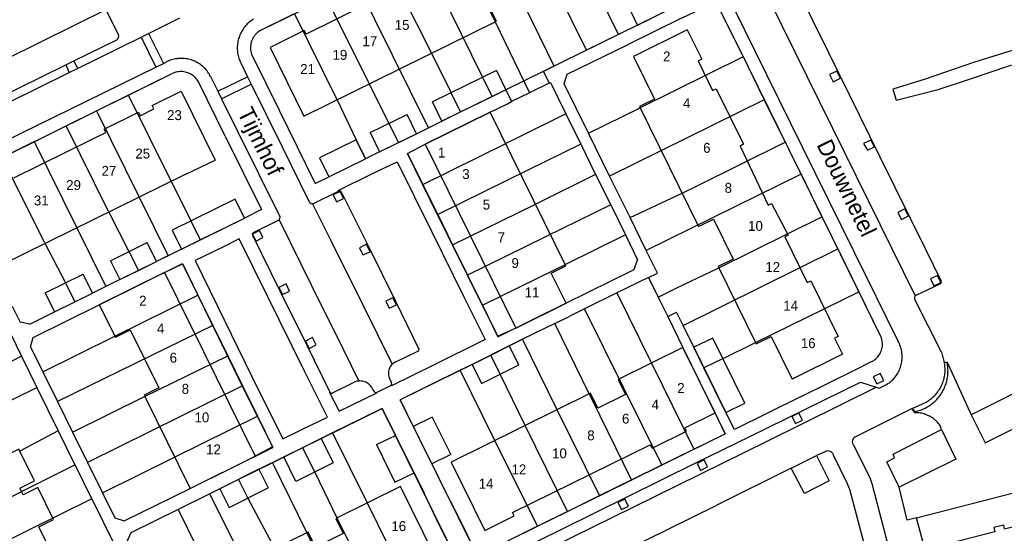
# Model space of a CAD drawing. Extents: x 123992 to 125854, y 449108 to 451911.
# Tile 112 of 175: x 125484 to 125633, y 450401 to 450479. Entities that reach past the tile are written whole.
import ezdxf
from ezdxf.enums import TextEntityAlignment as Align

# ---------------------------------------------------------------- set-up
doc = ezdxf.new("R2010")
doc.units = 0
for name, color, linetype in [('DEFAULT_113', 2, 'CONTINUOUS'), ('DEFAULT_117', 3, 'CONTINUOUS'), ('DEFAULT_21', 8, 'CONTINUOUS'), ('DEFAULT_4', 1, 'CONTINUOUS'), ('DEFAULT_48', 141, 'CONTINUOUS'), ('DEFAULT_7', 5, 'CONTINUOUS'), ('DEFAULT_79', 9, 'CONTINUOUS'), ('DEFAULT_99', 9, 'CONTINUOUS')]:
    doc.layers.add(name, color=color, linetype=linetype)

msp = doc.modelspace()

# ---------------------------------------------------------------- linework, layer by layer
at = {"layer": 'DEFAULT_21'}
for points in [[(125574.74, 450476.506), (125563.923, 450498.533)], [(125564.998, 450471.739), (125554.229, 450493.753)], [(125555.608, 450467.144), (125544.82, 450489.129)], [(125539.855, 450486.684), (125546.431, 450473.68)], [(125552.013, 450486.744), (125556.075, 450478.424)], [(125545.98, 450462.418), (125535.101, 450484.341)], [(125569.899, 450474.136), (125565.496, 450483.058)], [(125530.537, 450482.087), (125536.982, 450469.032)], [(125584.385, 450479.047), (125589.478, 450481.477), (125593.597, 450473.129)], [(125520.589, 450477.16), (125525.67, 450479.676)], [(125532.128, 450466.644), (125525.67, 450479.676)], [(125584.385, 450479.047), (125576.096, 450474.98)], [(125577.601, 450477.906), (125579.384, 450478.791)], [(125520.589, 450477.16), (125520.416, 450477.059), (125520.251, 450476.947), (125520.093, 450476.824), (125519.944, 450476.69), (125519.804, 450476.547), (125519.674, 450476.396), (125519.554, 450476.236), (125519.445, 450476.068), (125519.348, 450475.893), (125519.262, 450475.713), (125519.188, 450475.527), (125519.127, 450475.336), (125519.079, 450475.142), (125519.044, 450474.946), (125519.021, 450474.747), (125519.012, 450474.547), (125519.016, 450474.347), (125519.034, 450474.148), (125519.064, 450473.95), (125519.108, 450473.755), (125519.165, 450473.563), (125519.234, 450473.376), (125519.246, 450473.346)], [(125556.075, 450478.424), (125561.236, 450467.682)], [(125577.601, 450477.906), (125574.74, 450476.506)], [(125574.74, 450476.506), (125569.899, 450474.136)], [(125569.899, 450474.136), (125564.998, 450471.739)], [(125566.977, 450470.5), (125576.096, 450474.98)], [(125519.246, 450473.346), (125523.348, 450465.087)], [(125546.431, 450473.68), (125549.387, 450467.707)], [(125593.597, 450473.129), (125578.012, 450465.434)], [(125593.597, 450473.129), (125594.292, 450471.72), (125596.794, 450466.655)], [(125564.998, 450471.739), (125563.348, 450470.932)], [(125500.542, 450467.344), (125507.168, 450470.603)], [(125511.147, 450469.343), (125511.044, 450469.515), (125510.93, 450469.679), (125510.806, 450469.835), (125510.672, 450469.983), (125510.528, 450470.122), (125510.375, 450470.251), (125510.214, 450470.37), (125510.046, 450470.478), (125509.871, 450470.575), (125509.69, 450470.66), (125509.503, 450470.732), (125509.313, 450470.793), (125509.119, 450470.841), (125508.922, 450470.875), (125508.723, 450470.897), (125508.523, 450470.906), (125508.323, 450470.901), (125508.124, 450470.884), (125507.926, 450470.853), (125507.731, 450470.81), (125507.539, 450470.753), (125507.352, 450470.684), (125507.169, 450470.603), (125507.168, 450470.603)], [(125563.348, 450470.932), (125564.214, 450469.14)], [(125566.481, 450469.064), (125566.977, 450470.5)], [(125515.199, 450461.133), (125511.147, 450469.343)], [(125536.982, 450469.032), (125539.968, 450463.063)], [(125557.339, 450467.991), (125557.672, 450468.154)], [(125557.672, 450468.154), (125558.537, 450466.362)], [(125564.214, 450469.14), (125561.236, 450467.682)], [(125564.214, 450469.14), (125564.411, 450469.261)], [(125564.411, 450469.261), (125566.753, 450464.507)], [(125570.165, 450461.591), (125566.481, 450469.064)], [(125495.689, 450464.953), (125496.932, 450465.568), (125500.542, 450467.344)], [(125507.003, 450454.302), (125500.542, 450467.344)], [(125532.128, 450466.644), (125535.009, 450460.599)], [(125550.811, 450464.797), (125549.387, 450467.707)], [(125550.811, 450464.797), (125555.608, 450467.144)], [(125555.608, 450467.144), (125557.339, 450467.991)], [(125561.236, 450467.682), (125558.537, 450466.362)], [(125596.794, 450466.655), (125573.364, 450455.103)], [(125596.794, 450466.655), (125599.974, 450460.218)], [(125555.316, 450464.778), (125557.902, 450466.049)], [(125557.902, 450466.049), (125558.537, 450466.362)], [(125570.165, 450461.591), (125578.012, 450465.434)], [(125491.127, 450462.695), (125495.689, 450464.953)], [(125495.689, 450464.953), (125506.545, 450443.04)], [(125523.348, 450465.087), (125528.817, 450453.976)], [(125542.804, 450458.529), (125545.449, 450459.915), (125555.316, 450464.778)], [(125547.973, 450463.408), (125550.811, 450464.797)], [(125566.753, 450464.507), (125559.538, 450460.941)], [(125566.753, 450464.507), (125569.016, 450459.914)], [(125486.295, 450460.305), (125486.969, 450460.637), (125491.127, 450462.695)], [(125497.541, 450449.729), (125491.127, 450462.695)], [(125539.968, 450463.063), (125541.398, 450460.155)], [(125544.141, 450461.504), (125545.98, 450462.418)], [(125545.98, 450462.418), (125547.973, 450463.408)], [(125515.199, 450461.133), (125520.688, 450450.028)], [(125541.398, 450460.155), (125544.141, 450461.504)], [(125559.538, 450460.941), (125557.663, 450460.015)], [(125573.364, 450455.103), (125570.165, 450461.591)], [(125481.447, 450457.914), (125486.295, 450460.305)], [(125486.295, 450460.305), (125497.133, 450438.397)], [(125535.009, 450460.599), (125536.429, 450457.688)], [(125538.562, 450458.761), (125541.398, 450460.155)], [(125545.113, 450453.841), (125557.663, 450460.015)], [(125569.016, 450459.914), (125561.112, 450456.026)], [(125569.016, 450459.914), (125571.261, 450455.357)], [(125586.626, 450453.608), (125599.974, 450460.218)], [(125599.974, 450460.218), (125600.568, 450459.016), (125602.363, 450455.361)], [(125487.844, 450445.042), (125481.447, 450457.914)], [(125530.876, 450454.983), (125536.429, 450457.688)], [(125538.562, 450458.761), (125536.429, 450457.688)], [(125542.804, 450458.529), (125545.113, 450453.841)], [(125528.817, 450453.976), (125530.876, 450454.983)], [(125561.112, 450456.026), (125547.366, 450449.266)], [(125571.261, 450455.357), (125562.502, 450451.007)], [(125571.261, 450455.357), (125573.541, 450450.729)], [(125576.471, 450448.801), (125573.364, 450455.103)], [(125602.363, 450455.361), (125578.928, 450443.816)], [(125602.363, 450455.361), (125605.529, 450448.915)], [(125507.003, 450454.302), (125509.996, 450448.32)], [(125545.113, 450453.841), (125547.366, 450449.266)], [(125584.376, 450452.494), (125586.626, 450453.608)], [(125576.471, 450448.801), (125584.376, 450452.494)], [(125549.617, 450444.696), (125562.181, 450450.848)], [(125562.502, 450451.007), (125562.181, 450450.848)], [(125573.541, 450450.729), (125563.699, 450445.911)], [(125573.541, 450450.729), (125575.769, 450446.207)], [(125497.541, 450449.729), (125500.622, 450443.676)], [(125511.422, 450445.44), (125518.105, 450448.744)], [(125520.688, 450450.028), (125518.105, 450448.744)], [(125547.366, 450449.266), (125549.617, 450444.696)], [(125578.928, 450443.816), (125576.471, 450448.801)], [(125589.919, 450441.228), (125605.529, 450448.915)], [(125605.529, 450448.915), (125607.049, 450445.821), (125607.908, 450444.075)], [(125509.996, 450448.32), (125511.422, 450445.44)], [(125563.699, 450445.911), (125551.87, 450440.122)], [(125575.769, 450446.207), (125566.681, 450441.716)], [(125575.769, 450446.207), (125577.624, 450442.441)], [(125487.844, 450445.042), (125491.035, 450438.947)], [(125508.589, 450444.039), (125511.422, 450445.44)], [(125549.617, 450444.696), (125551.87, 450440.122)], [(125500.622, 450443.676), (125502.039, 450440.818)], [(125506.545, 450443.04), (125504.778, 450442.176)], [(125508.589, 450444.039), (125506.545, 450443.04)], [(125580.605, 450440.415), (125578.928, 450443.816)], [(125584.525, 450432.464), (125607.908, 450444.075)], [(125607.908, 450444.075), (125611.107, 450437.573)], [(125486.115, 450430.687), (125496.13, 450435.632), (125508.705, 450441.84)], [(125502.039, 450440.818), (125504.778, 450442.176)], [(125508.705, 450441.84), (125511.059, 450437.06)], [(125565.157, 450440.965), (125566.681, 450441.716)], [(125577.101, 450440.945), (125577.624, 450442.441)], [(125499.217, 450439.419), (125502.039, 450440.818)], [(125551.87, 450440.122), (125554.126, 450435.541)], [(125554.126, 450435.541), (125565.157, 450440.965)], [(125566.677, 450435.805), (125577.101, 450440.945)], [(125579.25, 450439.746), (125580.605, 450440.415)], [(125583.58, 450438.204), (125589.919, 450441.228)], [(125491.035, 450438.947), (125492.45, 450436.088)], [(125497.133, 450438.397), (125495.093, 450437.397)], [(125499.217, 450439.419), (125497.133, 450438.397)], [(125579.25, 450439.746), (125574.493, 450437.411)], [(125579.25, 450439.746), (125580.711, 450436.787)], [(125492.45, 450436.088), (125495.093, 450437.397)], [(125498.471, 450430.89), (125511.059, 450437.06)], [(125511.059, 450437.06), (125513.307, 450432.495)], [(125574.493, 450437.411), (125569.601, 450435.01)], [(125574.493, 450437.411), (125579.715, 450426.793)], [(125580.711, 450436.787), (125583.58, 450438.204)], [(125595.488, 450429.914), (125611.107, 450437.573)], [(125611.107, 450437.573), (125614.357, 450430.967)], [(125482.945, 450435.394), (125484.142, 450432.991)], [(125489.349, 450434.553), (125492.45, 450436.088)], [(125554.126, 450435.541), (125556.474, 450430.775)], [(125556.474, 450430.775), (125566.677, 450435.805)], [(125580.711, 450436.787), (125582.173, 450433.828)], [(125481.143, 450434.496), (125484.366, 450427.824)], [(125485.623, 450432.708), (125489.349, 450434.553)], [(125565.067, 450432.784), (125567.244, 450433.852)], [(125569.601, 450435.01), (125567.244, 450433.852)], [(125581.295, 450411.377), (125569.601, 450435.01)], [(125582.173, 450433.828), (125583.524, 450434.495)], [(125584.525, 450432.464), (125583.524, 450434.495)], [(125485.623, 450432.708), (125484.142, 450432.991)], [(125513.307, 450432.495), (125489.796, 450420.957)], [(125513.307, 450432.495), (125515.565, 450427.91)], [(125565.067, 450432.784), (125560.211, 450430.4)], [(125570.739, 450421.27), (125570.31, 450422.147), (125565.067, 450432.784)], [(125582.173, 450433.828), (125584.484, 450429.148)], [(125587.666, 450426.071), (125586.145, 450429.179), (125584.525, 450432.464)], [(125487.564, 450425.485), (125498.471, 450430.89)], [(125613.014, 450427.018), (125613.192, 450427.109), (125613.364, 450427.211), (125613.528, 450427.326), (125613.683, 450427.451), (125613.83, 450427.587), (125613.967, 450427.733), (125614.093, 450427.888), (125614.209, 450428.051), (125614.313, 450428.222), (125614.404, 450428.4), (125614.484, 450428.583), (125614.55, 450428.772), (125614.603, 450428.965), (125614.643, 450429.161), (125614.669, 450429.359), (125614.681, 450429.559), (125614.68, 450429.758), (125614.664, 450429.958), (125614.635, 450430.156), (125614.592, 450430.351), (125614.536, 450430.543), (125614.467, 450430.73), (125614.384, 450430.913), (125614.357, 450430.967)], [(125485.696, 450429.275), (125486.115, 450430.687)], [(125555.375, 450428.003), (125558.182, 450429.404)], [(125560.211, 450430.4), (125558.182, 450429.404)], [(125571.866, 450406.739), (125565.433, 450419.739), (125560.211, 450430.4)], [(125590.547, 450427.48), (125595.488, 450429.914)], [(125485.696, 450429.275), (125487.564, 450425.485)], [(125502.99, 450421.741), (125515.565, 450427.91)], [(125515.565, 450427.91), (125517.811, 450423.348)], [(125552.557, 450426.596), (125555.375, 450428.003)], [(125567.008, 450404.35), (125560.592, 450417.348), (125556.807, 450425.102), (125555.375, 450428.003)], [(125584.484, 450429.148), (125590.892, 450416.097)], [(125484.366, 450427.824), (125478.497, 450424.834)], [(125484.366, 450427.824), (125486.687, 450423.107)], [(125552.557, 450426.596), (125550.778, 450425.722)], [(125579.715, 450426.793), (125586.137, 450413.758)], [(125590.547, 450427.48), (125587.666, 450426.071)], [(125602.384, 450421.755), (125610.551, 450425.789), (125613.014, 450427.018)], [(125487.564, 450425.485), (125489.796, 450420.957)], [(125550.778, 450425.722), (125541.668, 450421.245)], [(125562.443, 450402.105), (125556.019, 450415.09), (125550.778, 450425.722)], [(125590.962, 450419.334), (125587.666, 450426.071)], [(125466.969, 450413.42), (125486.687, 450423.107)], [(125486.687, 450423.107), (125489.924, 450416.528)], [(125517.811, 450423.348), (125494.324, 450411.773)], [(125517.811, 450423.348), (125520.063, 450418.775)], [(125489.796, 450420.957), (125492.078, 450416.328)], [(125492.078, 450416.328), (125502.99, 450421.741)], [(125553.37, 450397.642), (125541.668, 450421.245)], [(125576.688, 450409.111), (125570.739, 450421.27)], [(125602.384, 450421.755), (125592.276, 450416.734), (125590.962, 450419.334)], [(125538.966, 450419.932), (125531.455, 450416.215)], [(125550.586, 450396.306), (125538.966, 450419.932)], [(125507.514, 450412.577), (125520.063, 450418.775)], [(125520.063, 450418.775), (125522.407, 450414.016)], [(125489.924, 450416.528), (125484.076, 450413.48)], [(125489.924, 450416.528), (125492.45, 450411.394)], [(125492.078, 450416.328), (125494.324, 450411.773)], [(125531.455, 450416.215), (125526.891, 450413.956)], [(125531.455, 450416.215), (125536.688, 450405.622), (125543.085, 450392.613)], [(125586.137, 450413.758), (125590.892, 450416.097)], [(125499.891, 450402.899), (125509.862, 450407.822), (125522.407, 450414.016)], [(125526.891, 450413.956), (125522.332, 450411.7)], [(125526.891, 450413.956), (125528.733, 450410.272), (125532.1, 450403.358), (125538.526, 450390.368)], [(125581.295, 450411.377), (125586.137, 450413.758)], [(125494.324, 450411.773), (125496.593, 450407.17)], [(125496.593, 450407.17), (125507.514, 450412.577)], [(125522.332, 450411.7), (125517.194, 450409.157)], [(125522.332, 450411.7), (125527.552, 450401.111), (125533.943, 450388.112)], [(125475.962, 450403.175), (125492.45, 450411.394)], [(125492.45, 450411.394), (125492.717, 450410.852)], [(125492.717, 450410.852), (125494.709, 450406.804)], [(125576.688, 450409.111), (125581.295, 450411.377)], [(125517.194, 450409.157), (125512.844, 450407.004)], [(125517.194, 450409.157), (125518.599, 450406.364)], [(125574.629, 450408.098), (125576.688, 450409.111)], [(125496.593, 450407.17), (125498.468, 450403.367)], [(125571.866, 450406.739), (125574.629, 450408.098)], [(125494.991, 450406.231), (125475.263, 450396.517)], [(125494.709, 450406.804), (125494.991, 450406.231)], [(125494.991, 450406.231), (125498.316, 450399.474)], [(125512.844, 450407.004), (125508.063, 450404.638)], [(125524.547, 450383.486), (125512.844, 450407.004)], [(125518.599, 450406.364), (125522.679, 450398.707)], [(125567.008, 450404.35), (125571.866, 450406.739)], [(125508.063, 450404.638), (125500.903, 450401.095)], [(125508.063, 450404.638), (125513.285, 450394.069)], [(125562.443, 450402.105), (125567.008, 450404.35)], [(125498.468, 450403.367), (125499.891, 450402.899)], [(125500.903, 450401.095), (125500.241, 450399.652)], [(125553.37, 450397.642), (125562.443, 450402.105)]]:
    msp.add_lwpolyline(points, dxfattribs=at)
at = {"layer": 'DEFAULT_4'}
for points in [[(125527.112, 450464.176), (125556.254, 450478.512), (125555.151, 450480.755), (125559.35, 450482.821), (125560.453, 450480.577), (125570.529, 450485.534), (125569.426, 450487.777), (125573.616, 450489.838), (125574.719, 450487.595), (125581.565, 450490.963)], [(125586.048, 450482.099), (125577.601, 450477.906), (125576.215, 450480.801), (125584.621, 450484.974)], [(125541.644, 450483.577), (125541.378, 450484.115), (125536.248, 450481.581), (125536.515, 450481.048), (125527.429, 450476.579)], [(125527.429, 450476.579), (125527.162, 450477.117), (125521.994, 450474.55), (125527.112, 450464.176)], [(125585.143, 450477.208), (125576.98, 450473.186), (125580.162, 450466.727), (125577.919, 450465.622), (125586.841, 450447.481), (125589.084, 450448.585), (125592.074, 450442.511), (125589.831, 450441.407), (125595.581, 450429.726), (125597.824, 450430.83), (125601.004, 450424.37)], [(125585.143, 450477.208), (125587.318, 450472.793), (125586.775, 450472.538), (125588.98, 450468.055)], [(125556.239, 450471.06), (125546.549, 450466.318)], [(125556.239, 450471.06), (125557.663, 450468.15)], [(125557.663, 450468.15), (125547.973, 450463.408)], [(125588.98, 450468.055), (125589.519, 450468.32), (125593.65, 450459.907), (125593.143, 450459.614), (125597.371, 450450.68)], [(125504.12, 450465.792), (125508.507, 450467.96)], [(125508.526, 450467.921), (125513.666, 450457.522)], [(125502.305, 450464.232), (125504.386, 450465.254)], [(125504.386, 450465.254), (125504.12, 450465.792)], [(125547.973, 450463.408), (125546.549, 450466.318)], [(125494.935, 450460.606), (125497.11, 450461.676), (125496.845, 450462.214), (125502.04, 450464.77)], [(125502.04, 450464.77), (125502.305, 450464.232)], [(125537.132, 450461.669), (125542.712, 450464.412)], [(125544.141, 450461.504), (125542.712, 450464.412)], [(125559.163, 450432.101), (125566.787, 450435.86), (125564.535, 450440.425), (125566.774, 450441.528), (125555.316, 450464.778), (125545.449, 450459.915)], [(125537.132, 450461.669), (125538.562, 450458.761)], [(125538.562, 450458.761), (125544.141, 450461.504)], [(125483.201, 450454.834), (125494.935, 450460.606)], [(125536.429, 450457.688), (125535.009, 450460.599), (125529.456, 450457.845)], [(125545.449, 450459.915), (125559.163, 450432.101)], [(125529.456, 450457.845), (125530.876, 450454.983)], [(125530.876, 450454.983), (125536.429, 450457.688)], [(125509.234, 450455.38), (125513.666, 450457.522)], [(125509.234, 450455.38), (125481.28, 450441.605)], [(125516.697, 450451.607), (125507.164, 450446.918), (125508.589, 450444.039)], [(125518.105, 450448.744), (125516.697, 450451.607)], [(125597.371, 450450.68), (125597.902, 450450.96), (125600.426, 450446.168), (125599.895, 450445.892), (125603.296, 450438.989)], [(125508.589, 450444.039), (125518.105, 450448.744)], [(125502.738, 450375.657), (125497.916, 450385.45), (125495.67, 450384.344), (125492.533, 450390.714), (125494.779, 450391.82), (125492.342, 450396.77), (125490.096, 450395.664), (125486.959, 450402.034), (125489.205, 450403.14), (125486.834, 450407.956), (125484.588, 450406.85), (125484.097, 450407.847), (125486.343, 450408.953), (125483.971, 450413.769), (125481.725, 450412.663), (125478.593, 450419.023), (125480.839, 450420.129), (125478.406, 450425.071), (125476.16, 450423.965), (125469.71, 450437.064), (125471.956, 450438.17), (125467.169, 450447.891)], [(125497.8, 450442.277), (125503.361, 450445.034)], [(125504.778, 450442.176), (125503.361, 450445.034)], [(125497.8, 450442.277), (125499.217, 450439.419)], [(125499.217, 450439.419), (125504.778, 450442.176)], [(125487.934, 450437.412), (125493.678, 450440.256)], [(125495.093, 450437.397), (125493.678, 450440.256)], [(125506.008, 450440.509), (125496.13, 450435.632), (125498.56, 450430.711), (125500.805, 450431.819), (125505.146, 450423.028), (125502.901, 450421.92), (125509.862, 450407.822), (125519.74, 450412.699)], [(125506.008, 450440.509), (125519.74, 450412.699)], [(125603.296, 450438.989), (125603.835, 450439.253), (125607.963, 450430.821), (125607.443, 450430.552), (125608.63, 450428.121), (125601.004, 450424.37)], [(125487.934, 450437.412), (125489.349, 450434.553)], [(125489.349, 450434.553), (125495.093, 450437.397)], [(125558.182, 450429.404), (125552.557, 450426.596)], [(125554.004, 450423.701), (125559.625, 450426.51), (125558.182, 450429.404)], [(125593.844, 450420.744), (125589.026, 450430.588), (125586.145, 450429.179), (125590.962, 450419.334)], [(125589.359, 450419.277), (125584.484, 450429.148), (125574.676, 450424.304), (125575.783, 450422.063), (125571.596, 450419.995), (125570.489, 450422.236), (125549.384, 450411.813)], [(125552.557, 450426.596), (125554.004, 450423.701)], [(125590.962, 450419.334), (125593.844, 450420.744)], [(125584.755, 450417.016), (125589.359, 450419.277)], [(125546.531, 450418.605), (125543.665, 450417.184)], [(125546.531, 450418.605), (125549.33, 450412.957), (125546.458, 450411.537)], [(125543.665, 450417.184), (125546.458, 450411.537)], [(125558.661, 450404.205), (125579.534, 450414.444), (125579.815, 450413.92), (125585.02, 450416.478), (125584.755, 450417.016)], [(125524.056, 450412.611), (125529.703, 450415.374)], [(125529.703, 450415.374), (125531.55, 450411.682)], [(125538.112, 450414.454), (125540.98, 450415.857)], [(125540.98, 450415.857), (125543.771, 450410.21)], [(125538.112, 450414.454), (125540.885, 450408.783), (125543.771, 450410.21)], [(125531.55, 450411.682), (125525.894, 450408.852), (125524.056, 450412.611)], [(125549.384, 450411.813), (125554.502, 450401.453), (125558.93, 450403.669), (125558.661, 450404.205)], [(125520.282, 450410.73), (125514.371, 450407.76), (125515.784, 450404.95)], [(125520.282, 450410.73), (125521.694, 450407.92)], [(125546.857, 450397.697), (125541.719, 450408.105), (125531.921, 450403.269), (125533.028, 450401.026), (125528.838, 450398.957), (125527.731, 450401.2), (125522.5, 450398.618), (125523.607, 450396.375), (125514.571, 450391.915), (125513.464, 450394.158), (125506.609, 450390.774), (125511.481, 450380.904)], [(125515.784, 450404.95), (125521.694, 450407.92)]]:
    msp.add_lwpolyline(points, dxfattribs=at)
at = {"layer": 'DEFAULT_48'}
msp.add_lwpolyline([(125662.709, 450481.378), (125653.412, 450479.071), (125647.435, 450477.528), (125641.077, 450475.864), (125633.8, 450473.94), (125628.443, 450472.277), (125621.146, 450469.774), (125616.269, 450468.251), (125616.77, 450466.573), (125623.128, 450468.217), (125628.024, 450469.819), (125633.802, 450471.762), (125638.96, 450473.025), (125647.337, 450475.09), (125651.175, 450476.312), (125654.613, 450477.094), (125664.671, 450479.724)], dxfattribs=at)
at = {"layer": 'DEFAULT_7'}
for points in [[(125523.348, 450465.087), (125528.817, 450453.976), (125530.876, 450454.983)], [(125515.199, 450461.133), (125520.688, 450450.028), (125518.105, 450448.744)], [(125552.557, 450426.596), (125541.668, 450421.245), (125543.665, 450417.184)], [(125602.384, 450421.755), (125592.276, 450416.734), (125590.962, 450419.334)], [(125529.703, 450415.374), (125538.966, 450419.932), (125540.98, 450415.857)], [(125546.458, 450411.537), (125547.994, 450408.431)], [(125543.771, 450410.21), (125545.305, 450407.105)]]:
    msp.add_lwpolyline(points, dxfattribs=at)
at = {"layer": 'DEFAULT_79'}
for points in [[(125588.579, 450500), (125595.721, 450485.486), (125601.425, 450473.903), (125608.948, 450458.654), (125619.636, 450436.96)], [(125456.647, 450460.273), (125497.247, 450480.334)], [(125502.457, 450476.136), (125504.705, 450471.588)], [(125503.586, 450476.692), (125505.829, 450472.137)], [(125514.085, 450467.919), (125518.577, 450470.128)], [(125514.638, 450466.802), (125519.125, 450469.021)], [(125528.394, 450450.918), (125531.154, 450445.366), (125536.012, 450435.592), (125540.464, 450426.613)], [(125523.373, 450448.493), (125528.273, 450438.554), (125533.112, 450428.796), (125535.404, 450424.083)], [(125538.095, 450422.351), (125540.348, 450423.438)], [(125558.992, 450396.164), (125576.935, 450404.983), (125597.315, 450415.054), (125613.752, 450423.148)], [(125623.635, 450416.766), (125625.791, 450412.276), (125617.201, 450408.042)], [(125619.842, 450403.364), (125641.168, 450408.882)]]:
    msp.add_lwpolyline(points, dxfattribs=at)
at = {"layer": 'DEFAULT_99'}
for points in [[(125520.589, 450477.16), (125532.372, 450482.996), (125543.748, 450488.602), (125554.322, 450493.799), (125565.002, 450499.065), (125566.901, 450500)], [(125582.605, 450500), (125588.1, 450488.857), (125595.318, 450474.169), (125602.569, 450459.438), (125610.394, 450443.559), (125617.027, 450430.144)], [(125593.571, 450500), (125599.038, 450488.94), (125606.495, 450473.801), (125614.3, 450458.016), (125621.126, 450444.128), (125623.577, 450439.201)], [(125584.385, 450479.047), (125589.478, 450481.477), (125594.292, 450471.72), (125600.568, 450459.016), (125607.049, 450445.821), (125614.357, 450430.967)], [(125497.279, 450480.017), (125499.021, 450476.422)], [(125503.586, 450476.692), (125508.339, 450479.034)], [(125519.481, 450478.845), (125519.312, 450478.738), (125519.148, 450478.624), (125518.988, 450478.505), (125518.832, 450478.378), (125518.682, 450478.246), (125518.537, 450478.109), (125518.398, 450477.965), (125518.264, 450477.817), (125518.136, 450477.663), (125518.015, 450477.504), (125517.899, 450477.341), (125517.79, 450477.173), (125517.688, 450477.001), (125517.592, 450476.825), (125517.504, 450476.646), (125517.422, 450476.464), (125517.348, 450476.278), (125517.281, 450476.089), (125517.222, 450475.899), (125517.169, 450475.705), (125517.125, 450475.51), (125517.088, 450475.314), (125517.059, 450475.116), (125517.038, 450474.917), (125517.024, 450474.718), (125517.018, 450474.518), (125517.02, 450474.318), (125517.03, 450474.118), (125517.048, 450473.919), (125517.073, 450473.72), (125517.106, 450473.523), (125517.147, 450473.327), (125517.196, 450473.133), (125517.252, 450472.941), (125517.315, 450472.752), (125517.386, 450472.565), (125517.464, 450472.381), (125517.484, 450472.336)], [(125520.589, 450477.16), (125520.416, 450477.059), (125520.251, 450476.947), (125520.093, 450476.824), (125519.944, 450476.69), (125519.804, 450476.547), (125519.674, 450476.396), (125519.554, 450476.236), (125519.445, 450476.068), (125519.348, 450475.893), (125519.262, 450475.713), (125519.188, 450475.527), (125519.127, 450475.336), (125519.079, 450475.142), (125519.044, 450474.946), (125519.021, 450474.747), (125519.012, 450474.547), (125519.016, 450474.347), (125519.034, 450474.148), (125519.064, 450473.95), (125519.108, 450473.755), (125519.165, 450473.563), (125519.234, 450473.376), (125519.246, 450473.346)], [(125577.601, 450477.906), (125557.663, 450468.15)], [(125492.29, 450472.534), (125498.794, 450475.731)], [(125492.819, 450471.388), (125502.457, 450476.136)], [(125498.794, 450475.731), (125498.951, 450475.852), (125499.051, 450476.024), (125499.077, 450476.221), (125499.025, 450476.413), (125499.021, 450476.422)], [(125502.457, 450476.136), (125503.586, 450476.692)], [(125512.98, 450470.154), (125512.887, 450470.331), (125512.788, 450470.505), (125512.681, 450470.674), (125512.568, 450470.839), (125512.448, 450470.999), (125512.322, 450471.154), (125512.189, 450471.304), (125512.051, 450471.448), (125511.907, 450471.587), (125511.758, 450471.72), (125511.603, 450471.846), (125511.443, 450471.967), (125511.279, 450472.08), (125511.11, 450472.187), (125510.936, 450472.288), (125510.759, 450472.381), (125510.579, 450472.466), (125510.395, 450472.545), (125510.208, 450472.616), (125510.018, 450472.679), (125509.826, 450472.735), (125509.632, 450472.783), (125509.436, 450472.823), (125509.239, 450472.855), (125509.04, 450472.879), (125508.841, 450472.895), (125508.641, 450472.903), (125508.441, 450472.903), (125508.241, 450472.895), (125508.042, 450472.879), (125507.843, 450472.854), (125507.646, 450472.822), (125507.45, 450472.782), (125507.256, 450472.734), (125507.064, 450472.678), (125506.874, 450472.614), (125506.687, 450472.543), (125506.503, 450472.464), (125506.323, 450472.378), (125506.316, 450472.375)], [(125519.246, 450473.346), (125523.348, 450465.087)], [(125472.775, 450462.942), (125491.062, 450471.93)], [(125473.602, 450456.334), (125484.304, 450461.577), (125494.288, 450466.502), (125504.705, 450471.588)], [(125491.062, 450471.93), (125492.29, 450472.534)], [(125491.062, 450471.93), (125491.574, 450470.775)], [(125491.574, 450470.775), (125492.819, 450471.388)], [(125492.29, 450472.534), (125492.819, 450471.388)], [(125504.705, 450471.588), (125505.829, 450472.137)], [(125505.829, 450472.137), (125506.316, 450472.375)], [(125517.484, 450472.336), (125518.577, 450470.128)], [(125473.354, 450461.799), (125491.574, 450470.775)], [(125473.642, 450454.065), (125486.969, 450460.637), (125496.932, 450465.568), (125507.168, 450470.603)], [(125511.147, 450469.343), (125511.044, 450469.515), (125510.93, 450469.679), (125510.806, 450469.835), (125510.672, 450469.983), (125510.528, 450470.122), (125510.375, 450470.251), (125510.214, 450470.37), (125510.046, 450470.478), (125509.871, 450470.575), (125509.69, 450470.66), (125509.503, 450470.732), (125509.313, 450470.793), (125509.119, 450470.841), (125508.922, 450470.875), (125508.723, 450470.897), (125508.523, 450470.906), (125508.323, 450470.901), (125508.124, 450470.884), (125507.926, 450470.853), (125507.731, 450470.81), (125507.539, 450470.753), (125507.352, 450470.684), (125507.169, 450470.603), (125507.168, 450470.603)], [(125512.98, 450470.154), (125514.086, 450467.919)], [(125518.577, 450470.128), (125519.125, 450469.021)], [(125608.318, 450469.914), (125607.757, 450470.99), (125606.664, 450470.466), (125607.235, 450469.379), (125608.318, 450469.914)], [(125515.199, 450461.133), (125511.147, 450469.343)], [(125519.125, 450469.021), (125523.831, 450459.519), (125527.924, 450451.194)], [(125514.086, 450467.919), (125514.639, 450466.802)], [(125514.639, 450466.802), (125517.112, 450461.804), (125523.45, 450448.989)], [(125544.141, 450461.504), (125547.973, 450463.408)], [(125559.163, 450432.101), (125556.435, 450430.856), (125551.762, 450440.28), (125546.238, 450451.524), (125542.804, 450458.529), (125545.449, 450459.915)], [(125613.457, 450459.5), (125612.926, 450460.553), (125611.835, 450460.026), (125612.409, 450458.992), (125613.457, 450459.5)], [(125538.562, 450458.761), (125536.429, 450457.688)], [(125532.306, 450452.905), (125537.51, 450455.459), (125541.22, 450457.271), (125546.403, 450446.779), (125551.324, 450436.804), (125554.535, 450430.341), (125546.522, 450426.401), (125540.378, 450423.374)], [(125528.536, 450450.961), (125532.343, 450452.832)], [(125533.115, 450451.721), (125532.57, 450452.785), (125531.514, 450452.273), (125532.051, 450451.201), (125533.115, 450451.721)], [(125532.343, 450452.832), (125532.306, 450452.905)], [(125532.751, 450452.687), (125532.61, 450452.824), (125532.415, 450452.853), (125532.343, 450452.832)], [(125532.751, 450452.687), (125536.984, 450444.24), (125540.945, 450436.166), (125544.46, 450429.002)], [(125527.924, 450451.194), (125528.036, 450451.03), (125528.209, 450450.932), (125528.394, 450450.918)], [(125528.394, 450450.918), (125528.466, 450450.933), (125528.536, 450450.961)], [(125523.373, 450448.493), (125523.474, 450448.664), (125523.49, 450448.861), (125523.45, 450448.989)], [(125618.624, 450449.065), (125618.055, 450450.13), (125616.991, 450449.596), (125617.544, 450448.527), (125618.624, 450449.065)], [(125519.451, 450446.562), (125523.24, 450448.398)], [(125523.24, 450448.398), (125523.31, 450448.439), (125523.373, 450448.493)], [(125519.451, 450446.562), (125519.309, 450446.427), (125519.28, 450446.233), (125519.298, 450446.171)], [(125519.298, 450446.171), (125523.493, 450437.652), (125527.508, 450429.587), (125531.048, 450422.405)], [(125520.906, 450445.789), (125520.38, 450446.864), (125519.308, 450446.322), (125519.831, 450445.246), (125520.906, 450445.789)], [(125530.668, 450418.6), (125527.212, 450425.573), (125521.535, 450437.03), (125517.326, 450445.596), (125514.907, 450444.374), (125510.643, 450442.301), (125514.036, 450435.412), (125519.187, 450424.878), (125523.935, 450415.335), (125526.806, 450416.737), (125530.668, 450418.6)], [(125537.137, 450443.647), (125536.582, 450444.767), (125535.51, 450444.233), (125536.032, 450443.154), (125537.137, 450443.647)], [(125508.589, 450444.039), (125504.778, 450442.176)], [(125506.008, 450440.509), (125508.712, 450441.828), (125513.109, 450432.814), (125517.574, 450423.768), (125522.362, 450414.109), (125519.74, 450412.699)], [(125623.536, 450438.985), (125623.015, 450440.042), (125621.933, 450439.528), (125622.481, 450438.476), (125623.536, 450438.985)], [(125499.217, 450439.419), (125495.093, 450437.397)], [(125524.94, 450437.686), (125524.394, 450438.767), (125523.332, 450438.216), (125523.857, 450437.151), (125524.94, 450437.686)], [(125619.762, 450437.057), (125623.406, 450438.788)], [(125623.406, 450438.788), (125623.556, 450438.915), (125623.6, 450439.107), (125623.577, 450439.201)], [(125619.636, 450436.96), (125619.536, 450436.789), (125619.517, 450436.591), (125619.562, 450436.44)], [(125619.762, 450437.057), (125619.694, 450437.013), (125619.636, 450436.96)], [(125541.115, 450435.622), (125540.565, 450436.673), (125539.494, 450436.167), (125540.034, 450435.101), (125541.115, 450435.622)], [(125623.607, 450428.44), (125619.562, 450436.44)], [(125628.09, 450418.968), (125630.208, 450414.72), (125668.574, 450433.93)], [(125613.014, 450427.018), (125613.192, 450427.109), (125613.364, 450427.211), (125613.528, 450427.326), (125613.683, 450427.451), (125613.83, 450427.587), (125613.967, 450427.733), (125614.093, 450427.888), (125614.209, 450428.051), (125614.313, 450428.222), (125614.404, 450428.4), (125614.484, 450428.583), (125614.55, 450428.772), (125614.603, 450428.965), (125614.643, 450429.161), (125614.669, 450429.359), (125614.681, 450429.559), (125614.68, 450429.758), (125614.664, 450429.958), (125614.635, 450430.156), (125614.592, 450430.351), (125614.536, 450430.543), (125614.467, 450430.73), (125614.384, 450430.913), (125614.357, 450430.967)], [(125528.945, 450429.573), (125528.426, 450430.661), (125527.34, 450430.133), (125527.885, 450429.024), (125528.945, 450429.573)], [(125558.182, 450429.404), (125559.971, 450430.297)], [(125614.995, 450423.394), (125615.172, 450423.487), (125615.345, 450423.588), (125615.514, 450423.695), (125615.678, 450423.809), (125615.837, 450423.93), (125615.991, 450424.058), (125616.14, 450424.191), (125616.283, 450424.331), (125616.42, 450424.476), (125616.551, 450424.627), (125616.676, 450424.784), (125616.794, 450424.945), (125616.906, 450425.111), (125617.01, 450425.282), (125617.108, 450425.456), (125617.198, 450425.635), (125617.28, 450425.817), (125617.355, 450426.002), (125617.423, 450426.191), (125617.482, 450426.382), (125617.534, 450426.575), (125617.577, 450426.77), (125617.613, 450426.967), (125617.64, 450427.165), (125617.659, 450427.364), (125617.67, 450427.564), (125617.673, 450427.764), (125617.667, 450427.964), (125617.653, 450428.163), (125617.631, 450428.362), (125617.601, 450428.56), (125617.562, 450428.756), (125617.516, 450428.95), (125617.461, 450429.143), (125617.399, 450429.333), (125617.329, 450429.52), (125617.251, 450429.704), (125617.166, 450429.885), (125617.073, 450430.062), (125617.027, 450430.144)], [(125541.006, 450426.986), (125544.357, 450428.617)], [(125544.357, 450428.617), (125544.521, 450428.718), (125544.535, 450428.91), (125544.46, 450429.002)], [(125623.607, 450428.44), (125623.656, 450428.246), (125623.708, 450428.053), (125623.762, 450427.86), (125623.817, 450427.668), (125623.875, 450427.477), (125623.935, 450427.286), (125623.997, 450427.096), (125624.049, 450426.941)], [(125540.464, 450426.613), (125540.329, 450426.466), (125540.209, 450426.306), (125540.107, 450426.134), (125540.023, 450425.952), (125539.959, 450425.763), (125539.914, 450425.568), (125539.89, 450425.37), (125539.887, 450425.17), (125539.904, 450424.971), (125539.942, 450424.775), (125540.001, 450424.583), (125540.079, 450424.399), (125540.132, 450424.297)], [(125541.006, 450426.986), (125540.829, 450426.893), (125540.663, 450426.782), (125540.508, 450426.655), (125540.464, 450426.613)], [(125602.384, 450421.755), (125610.551, 450425.789), (125613.014, 450427.018)], [(125619.637, 450419.449), (125619.832, 450419.494), (125620.025, 450419.545), (125620.217, 450419.602), (125620.407, 450419.665), (125620.594, 450419.734), (125620.78, 450419.809), (125620.963, 450419.89), (125621.143, 450419.977), (125621.32, 450420.07), (125621.494, 450420.168), (125621.665, 450420.271), (125621.833, 450420.38), (125621.997, 450420.495), (125622.158, 450420.614), (125622.314, 450420.739), (125622.467, 450420.868), (125622.615, 450421.002), (125622.759, 450421.141), (125622.898, 450421.284), (125623.033, 450421.432), (125623.163, 450421.584), (125623.288, 450421.74), (125623.408, 450421.9), (125623.523, 450422.064), (125623.633, 450422.231), (125623.737, 450422.402), (125623.836, 450422.576), (125623.929, 450422.753), (125624.016, 450422.932), (125624.098, 450423.115), (125624.174, 450423.3), (125624.244, 450423.487), (125624.308, 450423.677), (125624.366, 450423.868), (125624.417, 450424.062), (125624.463, 450424.256), (125624.502, 450424.452), (125624.535, 450424.65), (125624.562, 450424.848), (125624.582, 450425.047), (125624.596, 450425.246), (125624.604, 450425.446), (125624.605, 450425.646), (125624.6, 450425.846), (125624.589, 450426.046), (125624.571, 450426.245), (125624.547, 450426.443), (125624.516, 450426.641), (125624.48, 450426.838), (125624.464, 450426.913)], [(125621.293, 450420.887), (125621.465, 450420.988), (125621.634, 450421.096), (125621.799, 450421.209), (125621.96, 450421.328), (125622.116, 450421.452), (125622.268, 450421.583), (125622.415, 450421.718), (125622.558, 450421.858), (125622.695, 450422.004), (125622.827, 450422.154), (125622.953, 450422.309), (125623.074, 450422.468), (125623.19, 450422.632), (125623.299, 450422.799), (125623.403, 450422.97), (125623.5, 450423.145), (125623.591, 450423.323), (125623.676, 450423.504), (125623.754, 450423.688), (125623.825, 450423.875), (125623.89, 450424.064), (125623.949, 450424.255), (125624, 450424.449), (125624.045, 450424.644), (125624.082, 450424.84), (125624.113, 450425.038), (125624.137, 450425.236), (125624.153, 450425.436), (125624.163, 450425.635), (125624.165, 450425.835), (125624.16, 450426.035), (125624.148, 450426.235), (125624.13, 450426.434), (125624.104, 450426.632), (125624.071, 450426.83), (125624.049, 450426.941)], [(125624.049, 450426.941), (125624.464, 450426.913)], [(125624.464, 450426.913), (125628.09, 450418.968)], [(125614.873, 450424.156), (125614.338, 450425.228), (125613.276, 450424.691), (125613.81, 450423.64), (125614.873, 450424.156)], [(125531.437, 450422.271), (125534.733, 450423.909)], [(125535.404, 450424.083), (125535.206, 450424.055), (125535.011, 450424.009), (125534.822, 450423.946), (125534.733, 450423.909)], [(125537.511, 450422.873), (125537.418, 450423.05), (125537.308, 450423.217), (125537.183, 450423.373), (125537.044, 450423.517), (125536.892, 450423.646), (125536.728, 450423.761), (125536.555, 450423.861), (125536.372, 450423.943), (125536.183, 450424.007), (125535.989, 450424.054), (125535.791, 450424.082), (125535.591, 450424.091), (125535.404, 450424.083)], [(125540.132, 450424.297), (125540.34, 450423.853)], [(125540.348, 450423.438), (125540.414, 450423.624), (125540.366, 450423.815), (125540.34, 450423.853)], [(125540.348, 450423.438), (125540.378, 450423.374)], [(125586.453, 450411.678), (125594.593, 450415.676), (125611.354, 450423.931), (125613.752, 450423.148)], [(125531.048, 450422.405), (125530.973, 450422.368)], [(125530.973, 450422.368), (125532.432, 450419.494), (125534.315, 450420.441), (125538.126, 450422.285)], [(125531.048, 450422.405), (125531.176, 450422.258), (125531.371, 450422.24), (125531.437, 450422.271)], [(125537.511, 450422.873), (125537.692, 450422.54)], [(125537.692, 450422.54), (125537.831, 450422.399), (125538.021, 450422.345), (125538.095, 450422.351)], [(125538.095, 450422.351), (125538.126, 450422.285)], [(125613.752, 450423.148), (125614.207, 450423), (125614.995, 450423.394)], [(125635.502, 450422.654), (125628.09, 450418.968)], [(125619.187, 450419.922), (125621.293, 450420.887)], [(125547.994, 450408.431), (125550.414, 450403.696), (125553.37, 450397.642), (125561.5, 450401.638), (125572.742, 450407.182), (125585.209, 450413.326), (125590.892, 450416.097), (125589.359, 450419.277)], [(125602.575, 450418.134), (125602.044, 450419.224), (125600.981, 450418.687), (125601.505, 450417.64), (125602.575, 450418.134)], [(125619.187, 450419.922), (125610.689, 450415.664)], [(125619.583, 450419.283), (125619.187, 450419.922)], [(125619.637, 450419.449), (125619.187, 450419.922)], [(125623.49, 450417.224), (125623.377, 450417.389), (125623.257, 450417.549), (125623.13, 450417.703), (125622.996, 450417.852), (125622.856, 450417.995), (125622.71, 450418.131), (125622.557, 450418.261), (125622.4, 450418.384), (125622.237, 450418.5), (125622.069, 450418.608), (125621.896, 450418.709), (125621.72, 450418.803), (125621.539, 450418.888), (125621.354, 450418.966), (125621.167, 450419.035), (125620.976, 450419.096), (125620.784, 450419.149), (125620.588, 450419.193), (125620.392, 450419.229), (125620.193, 450419.255), (125619.994, 450419.274), (125619.795, 450419.283), (125619.595, 450419.283), (125619.583, 450419.283)], [(125617.201, 450408.042), (125615.335, 450411.835), (125616.521, 450412.436), (125616.304, 450413.01), (125623.635, 450416.766)], [(125623.635, 450416.766), (125623.49, 450417.224)], [(125610.689, 450415.664), (125610.507, 450415.583), (125610.35, 450415.46), (125610.229, 450415.301), (125610.151, 450415.118), (125610.121, 450414.921), (125610.141, 450414.722), (125610.21, 450414.535), (125610.243, 450414.478)], [(125610.243, 450414.478), (125612.767, 450409.478), (125613.058, 450408.562), (125615.651, 450398.731)], [(125605.996, 450413.385), (125604.71, 450412.832)], [(125607.285, 450412.873), (125607.202, 450413.055), (125607.082, 450413.214), (125606.929, 450413.342), (125606.752, 450413.434), (125606.559, 450413.485), (125606.359, 450413.492), (125606.163, 450413.455), (125605.996, 450413.385)], [(125513.507, 450375.754), (125520.976, 450379.421), (125535.691, 450386.657), (125551.339, 450394.39), (125565.956, 450401.555), (125586.453, 450411.678)], [(125520.282, 450410.73), (125524.056, 450412.611)], [(125588.208, 450411.072), (125587.69, 450412.142), (125586.611, 450411.601), (125587.134, 450410.557), (125588.208, 450411.072)], [(125604.71, 450412.832), (125606.639, 450408.963), (125602.887, 450407.065), (125600.886, 450410.888)], [(125600.886, 450410.888), (125604.71, 450412.832)], [(125612.345, 450397.779), (125609.758, 450407.685), (125609.346, 450408.63), (125607.285, 450412.873)], [(125600.886, 450410.888), (125589.505, 450405.23)], [(125641.168, 450408.882), (125642.448, 450404.032), (125633.157, 450401.672), (125633.042, 450402.258), (125631.535, 450401.908), (125631.716, 450401.275), (125622.439, 450398.9), (125622.288, 450399.472), (125620.958, 450399.253), (125619.842, 450403.364)], [(125509.862, 450380.522), (125511.549, 450377.087), (125523.51, 450382.92), (125534.578, 450388.376), (125550.586, 450396.306), (125547.653, 450402.201), (125545.305, 450407.105)], [(125619.842, 450403.364), (125618.444, 450403.047), (125617.201, 450408.042)], [(125576.239, 450405.162), (125575.708, 450406.211), (125574.642, 450405.693), (125575.186, 450404.639), (125576.239, 450405.162)], [(125561.501, 450391.443), (125562.177, 450391.776), (125575.398, 450398.291), (125589.505, 450405.23)]]:
    msp.add_lwpolyline(points, dxfattribs=at)

# ---------------------------------------------------------------- texts
at = {"layer": 'DEFAULT_113'}
for s, p in [('15', (125541.973, 450477.976)), ('17', (125537.085, 450475.497)), ('19', (125532.552, 450473.444)), ('2', (125582.034, 450473.213)), ('21', (125527.659, 450471.297)), ('4', (125585.036, 450466.122)), ('23', (125507.506, 450464.313)), ('25', (125502.707, 450458.504)), ('1', (125547.951, 450458.647)), ('6', (125588.101, 450459.364)), ('27', (125497.587, 450455.886)), ('3', (125551.632, 450455.4)), ('29', (125492.234, 450453.734)), ('8', (125591.349, 450453.315)), ('31', (125487.339, 450451.402)), ('5', (125554.73, 450450.782)), ('10', (125595.462, 450447.548)), ('7', (125556.984, 450445.833)), ('9', (125559.081, 450441.931)), ('12', (125598.075, 450441.331)), ('2', (125502.726, 450436.238)), ('11', (125561.646, 450437.488)), ('14', (125600.779, 450435.474)), ('4', (125505.41, 450432.03)), ('16', (125603.443, 450429.808)), ('6', (125507.333, 450427.61)), ('8', (125509.159, 450422.901)), ('2', (125584.177, 450423.02)), ('4', (125580.288, 450420.524)), ('10', (125511.661, 450418.577)), ('6', (125575.813, 450418.384)), ('8', (125570.56, 450415.856)), ('12', (125513.418, 450413.732)), ('10', (125565.785, 450413.133)), ('12', (125559.656, 450410.702)), ('14', (125554.68, 450408.552)), ('16', (125541.462, 450402.121))]:
    msp.add_text(s, height=1.5, dxfattribs=at).set_placement(p, align=Align.MIDDLE_CENTER)
at = {"layer": 'DEFAULT_117'}
for s, rotation, p in [('Tijmhof', 296.3087, (125520.541, 450460.367)), ('Douwnetel', 296.23194, (125609.262, 450453.307))]:
    msp.add_text(s, height=2.5, rotation=rotation, dxfattribs=at).set_placement(p, align=Align.MIDDLE_CENTER)

doc.saveas('drawing.dxf')
